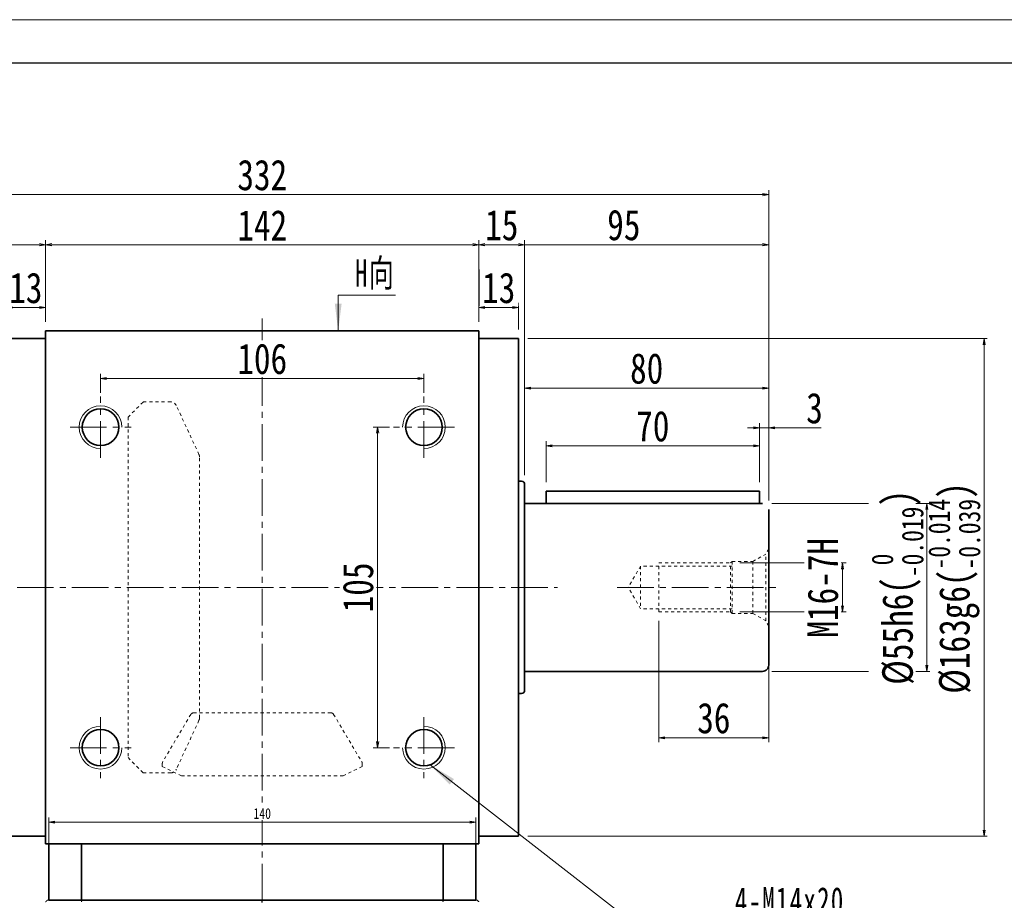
# Model space of a CAD drawing. Header units: millimetres. Extents: x -22 to 1187, y -4 to 839.
# Tile 4 of 8: x 261 to 583, y 550 to 839. Entities that reach past the tile are written whole.
import ezdxf

# ---------------------------------------------------------------- set-up
doc = ezdxf.new("R2010")
doc.units = ezdxf.units.MM
for name, pattern in [('CENTER2', [28.575, 19.05, -3.175, 3.175, -3.175]), ('点画线', [18, 12, -2, 2, -2]), ('虚线', [2, 1, -1])]:
    doc.linetypes.add(name, pattern=pattern)
doc.layers.add('3中心线层', color=1, linetype='CENTER2')
for name, color, linetype, lineweight in [('中心线层', 1, '点画线', 18), ('图框_外框线', 7, 'Continuous', 18), ('尺寸线层', 3, 'Continuous', 18), ('粗实线层', 7, 'Continuous', 35), ('虚线层', 6, '虚线', 18)]:
    doc.layers.add(name, color=color, linetype=linetype, lineweight=lineweight)
doc.styles.add('宋体', font='SimSun.ttf', dxfattribs={"width": 0.8})
doc.styles.add('标准', font='SimSun.ttf', dxfattribs={"width": 0.667})
doc.dimstyles.new('A水平标注$0', dxfattribs={"dimtxt": 3.5, "dimasz": 2, "dimexe": 1.5, "dimexo": 3, "dimgap": 1.1, "dimtad": 1, "dimtoh": 1, "dimdec": 4, "dimdsep": 46, "dimtxsty": '宋体', "dimblk": 'OPEN', "dimcen": 3, "dimclrd": 3, "dimclre": 3, "dimclrt": 6, "dimadec": 0, "dimazin": 0, "dimtm": 1e-09, "dimtfac": 1, "dimtdec": 4, "dimtix": 1, "dimtmove": 0, "dimatfit": 3, "dimldrblk": 'OPEN', "dimfxl": 0, "dimlwd": 13, "dimlwe": 13, "dimarcsym": 0})
doc.dimstyles.new('D直径标注φ25', dxfattribs={"dimtxt": 3.5, "dimasz": 2, "dimexe": 1, "dimexo": 3, "dimtad": 1, "dimtoh": 1, "dimdec": 1, "dimdsep": 46, "dimtxsty": '宋体', "dimblk": 'OPEN', "dimcen": 3, "dimclrd": 3, "dimclre": 3, "dimclrt": 130, "dimadec": 0, "dimazin": 0, "dimtm": 1e-09, "dimtfac": 1, "dimtdec": 1, "dimtmove": 0, "dimatfit": 0, "dimldrblk": 'OPEN', "dimfxl": 0, "dimlwd": 13, "dimlwe": 13, "dimarcsym": 0})
doc.dimstyles.new('螺孔(M8-7H)', dxfattribs={"dimtxt": 3.5, "dimasz": 2, "dimexe": 1.25, "dimexo": 3, "dimtad": 1, "dimtoh": 1, "dimdec": 4, "dimdsep": 46, "dimtxsty": '宋体', "dimblk": 'OPEN', "dimcen": 3, "dimclrd": 3, "dimclre": 3, "dimclrt": 2, "dimadec": 0, "dimazin": 0, "dimtm": 1e-09, "dimtfac": 1, "dimtdec": 4, "dimtmove": 0, "dimatfit": 3, "dimldrblk": 'OPEN', "dimfxl": 0, "dimlwd": 9, "dimlwe": 9, "dimarcsym": 0})

# ---------------------------------------------------------------- blocks, each defined once
blk = doc.blocks.new('_Open')
at = {"color": 0, "linetype": 'ByBlock', "lineweight": -2}
for p, q in [((-1, 0.17), (0, 0)), ((-1, -0.17), (0, 0)), ((0, 0), (-1, 0))]:
    blk.add_line(p, q, dxfattribs=at)
blk = doc.blocks.new('*D9')
at = {"layer": 'Defpoints', "color": 0, "transparency": 16777216}
for p in [(411.01, 764.97), (269.01, 736.69), (411.01, 736.69)]:
    blk.add_point(p, dxfattribs=at)
at = {"layer": '尺寸线层', "color": 3, "lineweight": 13, "transparency": 16777216}
for p, q in [((269.01, 739.69), (269.01, 766.47)), ((271.01, 764.97), (409.01, 764.97)), ((411.01, 739.69), (411.01, 766.47))]:
    blk.add_line(p, q, dxfattribs=at)
at = {"layer": '尺寸线层', "color": 3, "lineweight": 13, "transparency": 16777216, "xscale": 2, "yscale": 2, "zscale": 2, "rotation": 180}
blk.add_blockref('_Open', (269.01, 764.97), dxfattribs=at)
at = {"layer": '尺寸线层', "color": 3, "lineweight": 13, "transparency": 16777216, "xscale": 2, "yscale": 2, "zscale": 2}
blk.add_blockref('_Open', (411.01, 764.97), dxfattribs=at)
at = {"layer": '尺寸线层', "color": 6, "transparency": 16777216, "insert": (340.01, 771.33), "char_height": 10, "attachment_point": 5, "style": '宋体', "bg_fill": 3, "box_fill_scale": 1.1, "bg_fill_color": 257, "bg_fill_transparency": 0}
blk.add_mtext('142', dxfattribs=at)
blk = doc.blocks.new('*D10')
at = {"layer": 'Defpoints', "color": 0, "transparency": 16777216}
for p in [(174.01, 781.36), (174.01, 678.19), (506.01, 678.19)]:
    blk.add_point(p, dxfattribs=at)
at = {"layer": '尺寸线层', "color": 3, "lineweight": 13, "transparency": 16777216}
for p, q in [((174.01, 681.19), (174.01, 782.86)), ((504.01, 781.36), (176.01, 781.36)), ((506.01, 681.19), (506.01, 782.86))]:
    blk.add_line(p, q, dxfattribs=at)
at = {"layer": '尺寸线层', "color": 3, "lineweight": 13, "transparency": 16777216, "xscale": 2, "yscale": 2, "zscale": 2, "rotation": 180}
blk.add_blockref('_Open', (174.01, 781.36), dxfattribs=at)
at = {"layer": '尺寸线层', "color": 3, "lineweight": 13, "transparency": 16777216, "xscale": 2, "yscale": 2, "zscale": 2}
blk.add_blockref('_Open', (506.01, 781.36), dxfattribs=at)
at = {"layer": '尺寸线层', "color": 6, "transparency": 16777216, "insert": (340.01, 787.74), "char_height": 10, "attachment_point": 5, "style": '宋体', "bg_fill": 3, "box_fill_scale": 1.1, "bg_fill_color": 257, "bg_fill_transparency": 0}
blk.add_mtext('332', dxfattribs=at)
blk = doc.blocks.new('*D11')
at = {"layer": 'Defpoints', "color": 0, "transparency": 16777216}
for p in [(256.01, 744.38), (269.01, 736.69), (256.01, 734.19)]:
    blk.add_point(p, dxfattribs=at)
at = {"layer": '尺寸线层', "color": 3, "lineweight": 13, "transparency": 16777216}
for p, q in [((256.01, 737.19), (256.01, 745.88)), ((269.01, 739.69), (269.01, 745.88)), ((267.01, 744.38), (258.01, 744.38))]:
    blk.add_line(p, q, dxfattribs=at)
at = {"layer": '尺寸线层', "color": 3, "lineweight": 13, "transparency": 16777216, "xscale": 2, "yscale": 2, "zscale": 2, "rotation": 180}
blk.add_blockref('_Open', (256.01, 744.38), dxfattribs=at)
at = {"layer": '尺寸线层', "color": 3, "lineweight": 13, "transparency": 16777216, "xscale": 2, "yscale": 2, "zscale": 2}
blk.add_blockref('_Open', (269.01, 744.38), dxfattribs=at)
at = {"layer": '尺寸线层', "color": 6, "transparency": 16777216, "insert": (262.51, 750.76), "char_height": 10, "attachment_point": 5, "style": '宋体', "bg_fill": 3, "box_fill_scale": 1.1, "bg_fill_color": 257, "bg_fill_transparency": 0}
blk.add_mtext('13', dxfattribs=at)
blk = doc.blocks.new('*D12')
at = {"layer": 'Defpoints', "color": 0, "transparency": 16777216}
for p in [(174.01, 764.97), (269.01, 736.69), (174.01, 678.19)]:
    blk.add_point(p, dxfattribs=at)
at = {"layer": '尺寸线层', "color": 3, "lineweight": 13, "transparency": 16777216}
for p, q in [((174.01, 681.19), (174.01, 766.47)), ((267.01, 764.97), (176.01, 764.97)), ((269.01, 739.69), (269.01, 766.47))]:
    blk.add_line(p, q, dxfattribs=at)
at = {"layer": '尺寸线层', "color": 3, "lineweight": 13, "transparency": 16777216, "xscale": 2, "yscale": 2, "zscale": 2, "rotation": 180}
blk.add_blockref('_Open', (174.01, 764.97), dxfattribs=at)
at = {"layer": '尺寸线层', "color": 3, "lineweight": 13, "transparency": 16777216, "xscale": 2, "yscale": 2, "zscale": 2}
blk.add_blockref('_Open', (269.01, 764.97), dxfattribs=at)
at = {"layer": '尺寸线层', "color": 6, "transparency": 16777216, "insert": (221.51, 771.36), "char_height": 10, "attachment_point": 5, "style": '宋体', "bg_fill": 3, "box_fill_scale": 1.1, "bg_fill_color": 257, "bg_fill_transparency": 0}
blk.add_mtext('95', dxfattribs=at)
blk = doc.blocks.new('*D13')
at = {"layer": 'Defpoints', "color": 0, "transparency": 16777216}
for p in [(411.01, 744.38), (411.01, 736.69), (424.01, 734.19)]:
    blk.add_point(p, dxfattribs=at)
at = {"layer": '尺寸线层', "color": 3, "lineweight": 13, "transparency": 16777216}
for p, q in [((411.01, 739.69), (411.01, 745.88)), ((424.01, 737.19), (424.01, 745.88)), ((422.01, 744.38), (413.01, 744.38))]:
    blk.add_line(p, q, dxfattribs=at)
at = {"layer": '尺寸线层', "color": 3, "lineweight": 13, "transparency": 16777216, "xscale": 2, "yscale": 2, "zscale": 2, "rotation": 180}
blk.add_blockref('_Open', (411.01, 744.38), dxfattribs=at)
at = {"layer": '尺寸线层', "color": 3, "lineweight": 13, "transparency": 16777216, "xscale": 2, "yscale": 2, "zscale": 2}
blk.add_blockref('_Open', (424.01, 744.38), dxfattribs=at)
at = {"layer": '尺寸线层', "color": 6, "transparency": 16777216, "insert": (417.51, 750.76), "char_height": 10, "attachment_point": 5, "style": '宋体', "bg_fill": 3, "box_fill_scale": 1.1, "bg_fill_color": 257, "bg_fill_transparency": 0}
blk.add_mtext('13', dxfattribs=at)
blk = doc.blocks.new('*D14')
at = {"layer": 'Defpoints', "color": 0, "transparency": 16777216}
for p in [(393.01, 721.13), (287.01, 713.44), (393.01, 713.44)]:
    blk.add_point(p, dxfattribs=at)
at = {"layer": '尺寸线层', "color": 3, "lineweight": 13, "transparency": 16777216}
for p, q in [((287.01, 716.44), (287.01, 722.63)), ((289.01, 721.13), (391.01, 721.13)), ((393.01, 716.44), (393.01, 722.63))]:
    blk.add_line(p, q, dxfattribs=at)
at = {"layer": '尺寸线层', "color": 3, "lineweight": 13, "transparency": 16777216, "xscale": 2, "yscale": 2, "zscale": 2, "rotation": 180}
blk.add_blockref('_Open', (287.01, 721.13), dxfattribs=at)
at = {"layer": '尺寸线层', "color": 3, "lineweight": 13, "transparency": 16777216, "xscale": 2, "yscale": 2, "zscale": 2}
blk.add_blockref('_Open', (393.01, 721.13), dxfattribs=at)
at = {"layer": '尺寸线层', "color": 6, "transparency": 16777216, "insert": (340.01, 727.52), "char_height": 10, "attachment_point": 5, "style": '宋体', "bg_fill": 3, "box_fill_scale": 1.1, "bg_fill_color": 257, "bg_fill_transparency": 0}
blk.add_mtext('106', dxfattribs=at)
blk = doc.blocks.new('*D15')
at = {"layer": 'Defpoints', "color": 0, "transparency": 16777216}
for p in [(384.76, 705.19), (377.83, 600.19), (384.76, 600.19)]:
    blk.add_point(p, dxfattribs=at)
at = {"layer": '尺寸线层', "color": 3, "lineweight": 13, "transparency": 16777216}
for p, q in [((381.76, 705.19), (376.33, 705.19)), ((377.83, 703.19), (377.83, 602.19)), ((381.76, 600.19), (376.33, 600.19))]:
    blk.add_line(p, q, dxfattribs=at)
at = {"layer": '尺寸线层', "color": 3, "lineweight": 13, "transparency": 16777216, "xscale": 2, "yscale": 2, "zscale": 2}
for p, rotation in [((377.83, 705.19), 90), ((377.83, 600.19), 270)]:
    blk.add_blockref('_Open', p, dxfattribs=dict(at, rotation=rotation))
at = {"layer": '尺寸线层', "color": 6, "transparency": 16777216, "insert": (371.44, 652.69), "char_height": 10, "attachment_point": 5, "rotation": 90, "style": '宋体', "bg_fill": 3, "box_fill_scale": 1.1, "bg_fill_color": 257, "bg_fill_transparency": 0}
blk.add_mtext('105', dxfattribs=at)
blk = doc.blocks.new('*X5')
at = {"layer": '尺寸线层', "linetype": 'Continuous'}
blk.add_hatch(color=0, dxfattribs=at).paths.add_polyline_path([(-95.36, 69.41), (-87.56, 64.77), (-88.94, 62.99)], flags=0)
at = {"layer": '尺寸线层', "color": 0, "linetype": 'Continuous'}
blk.add_line((-95.36, 69.41), (-6.11, 0), dxfattribs=at)
at = {"layer": '尺寸线层', "color": 0}
for p, q in [((0, 20.01), (79.78, 20.01)), ((0, 0), (0, 20.01)), ((-6.11, 0), (0, 0)), ((0, 0), (79.78, 0))]:
    blk.add_line(p, q, dxfattribs=at)
at = {"layer": '尺寸线层', "color": 0, "insert": (4.5, 1.8), "char_height": 9, "width": 150.5686, "attachment_point": 7, "line_spacing_factor": 1.15057, "style": '标准'}
blk.add_mtext('\\T1.1;4-M14x20\\P反面，H向孔位一致', dxfattribs=at)
blk = doc.blocks.new('*X6')
at = {"layer": '尺寸线层', "linetype": 'Continuous'}
blk.add_hatch(color=0, dxfattribs=at).paths.add_polyline_path([(-1.02, -11.73), (-2.14, -2.73), (0.11, -2.73)], flags=0)
at = {"layer": '尺寸线层', "color": 0, "linetype": 'Continuous'}
blk.add_line((-1.02, -11.73), (-1.02, 0), dxfattribs=at)
at = {"layer": '尺寸线层', "color": 0}
for p, q in [((-1.02, 0), (0, 0)), ((0, 0), (0, 0)), ((0, 0), (17.75, 0))]:
    blk.add_line(p, q, dxfattribs=at)
at = {"layer": '尺寸线层', "color": 0, "insert": (4.5, 1.8), "char_height": 9, "width": 26.5093, "attachment_point": 7, "line_spacing_factor": 1.15057, "style": '标准'}
blk.add_mtext('\\T1.1;H向', dxfattribs=at)
blk = doc.blocks.new('*D16')
at = {"layer": 'Defpoints', "color": 0, "transparency": 16777216}
for p in [(424.01, 734.19), (424.01, 571.19), (576.58, 571.19)]:
    blk.add_point(p, dxfattribs=at)
at = {"layer": '尺寸线层', "color": 3, "lineweight": 13, "transparency": 16777216}
for p, q in [((427.01, 734.19), (577.58, 734.19)), ((576.58, 732.19), (576.58, 573.19)), ((427.01, 571.19), (577.58, 571.19))]:
    blk.add_line(p, q, dxfattribs=at)
at = {"layer": '尺寸线层', "color": 3, "lineweight": 13, "transparency": 16777216, "xscale": 2, "yscale": 2, "zscale": 2}
for p, rotation in [((576.58, 734.19), 90), ((576.58, 571.19), 270)]:
    blk.add_blockref('_Open', p, dxfattribs=dict(at, rotation=rotation))
at = {"layer": '尺寸线层', "color": 130, "transparency": 16777216, "insert": (566.83, 652.48), "char_height": 10, "attachment_point": 5, "rotation": 90, "style": '宋体', "bg_fill": 3, "box_fill_scale": 1.1, "bg_fill_color": 257, "bg_fill_transparency": 0}
blk.add_mtext('\\A1;%%C163g6({\\H0.707107x;\\S-0.014^ -0.039;})', dxfattribs=at)
blk = doc.blocks.new('*D29')
at = {"layer": 'Defpoints', "color": 0, "transparency": 16777216}
for p in [(426.01, 764.97), (411.01, 736.69), (426.01, 686.44)]:
    blk.add_point(p, dxfattribs=at)
at = {"layer": '尺寸线层', "color": 3, "lineweight": 13, "transparency": 16777216}
for p, q in [((411.01, 739.69), (411.01, 766.47)), ((413.01, 764.97), (424.01, 764.97)), ((426.01, 689.44), (426.01, 766.47))]:
    blk.add_line(p, q, dxfattribs=at)
at = {"layer": '尺寸线层', "color": 3, "lineweight": 13, "transparency": 16777216, "xscale": 2, "yscale": 2, "zscale": 2, "rotation": 180}
blk.add_blockref('_Open', (411.01, 764.97), dxfattribs=at)
at = {"layer": '尺寸线层', "color": 3, "lineweight": 13, "transparency": 16777216, "xscale": 2, "yscale": 2, "zscale": 2}
blk.add_blockref('_Open', (426.01, 764.97), dxfattribs=at)
at = {"layer": '尺寸线层', "color": 6, "transparency": 16777216, "insert": (418.51, 771.33), "char_height": 10, "attachment_point": 5, "style": '宋体', "bg_fill": 3, "box_fill_scale": 1.1, "bg_fill_color": 257, "bg_fill_transparency": 0}
blk.add_mtext('15', dxfattribs=at)
blk = doc.blocks.new('*D30')
at = {"layer": 'Defpoints', "color": 0, "transparency": 16777216}
for p in [(506.01, 764.97), (411.01, 736.69), (506.01, 678.19)]:
    blk.add_point(p, dxfattribs=at)
at = {"layer": '尺寸线层', "color": 3, "lineweight": 13, "transparency": 16777216}
for p, q in [((411.01, 739.69), (411.01, 766.47)), ((413.01, 764.97), (504.01, 764.97)), ((506.01, 681.19), (506.01, 766.47))]:
    blk.add_line(p, q, dxfattribs=at)
at = {"layer": '尺寸线层', "color": 3, "lineweight": 13, "transparency": 16777216, "xscale": 2, "yscale": 2, "zscale": 2, "rotation": 180}
blk.add_blockref('_Open', (411.01, 764.97), dxfattribs=at)
at = {"layer": '尺寸线层', "color": 3, "lineweight": 13, "transparency": 16777216, "xscale": 2, "yscale": 2, "zscale": 2}
blk.add_blockref('_Open', (506.01, 764.97), dxfattribs=at)
at = {"layer": '尺寸线层', "color": 6, "transparency": 16777216, "insert": (458.51, 771.36), "char_height": 10, "attachment_point": 5, "style": '宋体', "bg_fill": 3, "box_fill_scale": 1.1, "bg_fill_color": 257, "bg_fill_transparency": 0}
blk.add_mtext('95', dxfattribs=at)
blk = doc.blocks.new('*D31')
at = {"layer": 'Defpoints', "color": 0, "transparency": 16777216}
for p in [(506.01, 717.97), (426.01, 686.44), (506.01, 678.19)]:
    blk.add_point(p, dxfattribs=at)
at = {"layer": '尺寸线层', "color": 3, "lineweight": 13, "transparency": 16777216}
for p, q in [((426.01, 689.44), (426.01, 719.47)), ((428.01, 717.97), (504.01, 717.97)), ((506.01, 681.19), (506.01, 719.47))]:
    blk.add_line(p, q, dxfattribs=at)
at = {"layer": '尺寸线层', "color": 3, "lineweight": 13, "transparency": 16777216, "xscale": 2, "yscale": 2, "zscale": 2, "rotation": 180}
blk.add_blockref('_Open', (426.01, 717.97), dxfattribs=at)
at = {"layer": '尺寸线层', "color": 3, "lineweight": 13, "transparency": 16777216, "xscale": 2, "yscale": 2, "zscale": 2}
blk.add_blockref('_Open', (506.01, 717.97), dxfattribs=at)
at = {"layer": '尺寸线层', "color": 6, "transparency": 16777216, "insert": (466.01, 724.36), "char_height": 10, "attachment_point": 5, "style": '宋体', "bg_fill": 3, "box_fill_scale": 1.1, "bg_fill_color": 257, "bg_fill_transparency": 0}
blk.add_mtext('80', dxfattribs=at)
blk = doc.blocks.new('*D32')
at = {"layer": 'Defpoints', "color": 0, "transparency": 16777216}
for p in [(433.01, 699.06), (433.01, 684.19), (503.01, 684.19)]:
    blk.add_point(p, dxfattribs=at)
at = {"layer": '尺寸线层', "color": 3, "lineweight": 13, "transparency": 16777216}
for p, q in [((433.01, 687.19), (433.01, 700.56)), ((503.01, 687.19), (503.01, 700.56)), ((501.01, 699.06), (435.01, 699.06))]:
    blk.add_line(p, q, dxfattribs=at)
at = {"layer": '尺寸线层', "color": 3, "lineweight": 13, "transparency": 16777216, "xscale": 2, "yscale": 2, "zscale": 2, "rotation": 180}
blk.add_blockref('_Open', (433.01, 699.06), dxfattribs=at)
at = {"layer": '尺寸线层', "color": 3, "lineweight": 13, "transparency": 16777216, "xscale": 2, "yscale": 2, "zscale": 2}
blk.add_blockref('_Open', (503.01, 699.06), dxfattribs=at)
at = {"layer": '尺寸线层', "color": 6, "transparency": 16777216, "insert": (468.01, 705.45), "char_height": 10, "attachment_point": 5, "style": '宋体', "bg_fill": 3, "box_fill_scale": 1.1, "bg_fill_color": 257, "bg_fill_transparency": 0}
blk.add_mtext('70', dxfattribs=at)
blk = doc.blocks.new('*D33')
at = {"layer": 'Defpoints', "color": 0, "transparency": 16777216}
for p in [(503.01, 704.98), (503.01, 684.19), (506.01, 678.19)]:
    blk.add_point(p, dxfattribs=at)
at = {"layer": '尺寸线层', "color": 3, "lineweight": 13, "transparency": 16777216}
for p, q in [((501.01, 704.98), (499.01, 704.98)), ((503.01, 687.19), (503.01, 706.48)), ((506.01, 704.98), (503.01, 704.98)), ((506.01, 681.19), (506.01, 706.48)), ((517.35, 704.98), (508.01, 704.98)), ((523.18, 704.98), (517.35, 704.98))]:
    blk.add_line(p, q, dxfattribs=at)
at = {"layer": '尺寸线层', "color": 3, "lineweight": 13, "transparency": 16777216, "xscale": 2, "yscale": 2, "zscale": 2}
blk.add_blockref('_Open', (503.01, 704.98), dxfattribs=at)
at = {"layer": '尺寸线层', "color": 3, "lineweight": 13, "transparency": 16777216, "xscale": 2, "yscale": 2, "zscale": 2, "rotation": 180}
blk.add_blockref('_Open', (506.01, 704.98), dxfattribs=at)
at = {"layer": '尺寸线层', "color": 6, "transparency": 16777216, "insert": (521.01, 711.37), "char_height": 10, "attachment_point": 5, "style": '宋体', "bg_fill": 3, "box_fill_scale": 1.1, "bg_fill_color": 257, "bg_fill_transparency": 0}
blk.add_mtext('3', dxfattribs=at)
blk = doc.blocks.new('*D38')
at = {"layer": 'Defpoints', "color": 0, "transparency": 16777216}
for p in [(493.51, 660.69), (493.51, 644.69), (530.18, 644.69)]:
    blk.add_point(p, dxfattribs=at)
at = {"layer": '尺寸线层', "color": 3, "lineweight": 9, "transparency": 16777216}
for p, q in [((496.51, 660.69), (531.43, 660.69)), ((530.18, 658.69), (530.18, 646.69)), ((496.51, 644.69), (531.43, 644.69))]:
    blk.add_line(p, q, dxfattribs=at)
at = {"layer": '尺寸线层', "color": 3, "lineweight": 9, "transparency": 16777216, "xscale": 2, "yscale": 2, "zscale": 2}
for p, rotation in [((530.18, 660.69), 90), ((530.18, 644.69), 270)]:
    blk.add_blockref('_Open', p, dxfattribs=dict(at, rotation=rotation))
at = {"layer": '尺寸线层', "color": 2, "transparency": 16777216, "insert": (523.79, 652.56), "char_height": 10, "attachment_point": 5, "rotation": 90, "style": '宋体', "bg_fill": 3, "box_fill_scale": 1.1, "bg_fill_color": 257, "bg_fill_transparency": 0}
blk.add_mtext('M16-7H', dxfattribs=at)
blk = doc.blocks.new('m16螺纹中心孔_1')
at = {"layer": '中心线层', "linetype": '点画线', "lineweight": 18}
blk.add_line((49.71, 0), (-4.25, 0), dxfattribs=at)
at = {"layer": '粗实线层', "color": 6, "linetype": '虚线', "lineweight": 18}
for p, q in [((0, -12.65), (0, 12.65)), ((0, 12.65), (0.99, 10.93)), ((5.2, 8.5), (0.99, 10.93)), ((0.99, -10.93), (0.99, 10.93)), ((12, 8.5), (5.2, 8.5)), ((5.2, -8.5), (5.2, 8.5)), ((12.5, 8), (12, 8.5)), ((12, -8.5), (12, 8.5)), ((12, 7), (42, 7)), ((36, 8), (12.5, 8)), ((12.5, -8), (12.5, 8)), ((36, -8), (36, 8)), ((42, 7), (46.04, 0)), ((42, 7), (42, -7)), ((42, -7), (46.04, 0)), ((5.2, -8.5), (0.99, -10.93)), ((12, -8.5), (5.2, -8.5)), ((12, -7), (42, -7)), ((12.5, -8), (12, -8.5)), ((36, -8), (12.5, -8)), ((0, -12.65), (0.99, -10.93))]:
    blk.add_line(p, q, dxfattribs=at)
blk = doc.blocks.new('*D34')
at = {"layer": 'Defpoints', "color": 0, "transparency": 16777216}
for p in [(470.01, 644.69), (506.01, 634.69), (470.01, 603.44)]:
    blk.add_point(p, dxfattribs=at)
at = {"layer": '尺寸线层', "color": 3, "lineweight": 13, "transparency": 16777216}
for p, q in [((470.01, 641.69), (470.01, 601.94)), ((506.01, 631.69), (506.01, 601.94)), ((504.01, 603.44), (472.01, 603.44))]:
    blk.add_line(p, q, dxfattribs=at)
at = {"layer": '尺寸线层', "color": 3, "lineweight": 13, "transparency": 16777216, "xscale": 2, "yscale": 2, "zscale": 2, "rotation": 180}
blk.add_blockref('_Open', (470.01, 603.44), dxfattribs=at)
at = {"layer": '尺寸线层', "color": 3, "lineweight": 13, "transparency": 16777216, "xscale": 2, "yscale": 2, "zscale": 2}
blk.add_blockref('_Open', (506.01, 603.44), dxfattribs=at)
at = {"layer": '尺寸线层', "color": 6, "transparency": 16777216, "insert": (488.01, 609.83), "char_height": 10, "attachment_point": 5, "style": '宋体', "bg_fill": 3, "box_fill_scale": 1.1, "bg_fill_color": 257, "bg_fill_transparency": 0}
blk.add_mtext('36', dxfattribs=at)
blk = doc.blocks.new('*D35')
at = {"layer": 'Defpoints', "color": 0, "transparency": 16777216}
for p in [(504.01, 680.19), (504.01, 625.19)]:
    blk.add_point(p, dxfattribs=at)
at = {"layer": '尺寸线层', "color": 3, "lineweight": 13, "transparency": 16777216}
for p, q in [((507.01, 680.19), (558.79, 680.19)), ((557.79, 627.19), (557.79, 678.19)), ((507.01, 625.19), (558.79, 625.19))]:
    blk.add_line(p, q, dxfattribs=at)
at = {"layer": '尺寸线层', "color": 3, "lineweight": 13, "transparency": 16777216, "xscale": 2, "yscale": 2, "zscale": 2}
for p, rotation in [((557.79, 680.19), 90), ((557.79, 625.19), 270)]:
    blk.add_blockref('_Open', p, dxfattribs=dict(at, rotation=rotation))
at = {"layer": '尺寸线层', "color": 130, "transparency": 16777216, "insert": (548.2, 652.69), "char_height": 10, "attachment_point": 5, "rotation": 90, "style": '宋体', "bg_fill": 3, "box_fill_scale": 1.1, "bg_fill_color": 257, "bg_fill_transparency": 0}
blk.add_mtext('\\A1;%%C55h6({\\H0.707107x;\\S 0^ -0.019;})', dxfattribs=at)
at = {"layer": 'Defpoints', "color": 0, "transparency": 16777216}
blk.add_point((557.79, 680.19), dxfattribs=at)
blk = doc.blocks.new('*D40')
at = {"color": 3, "lineweight": 13, "transparency": 16777216}
for p, q in [((270.01, 562.44), (270.01, 577.27)), ((272.01, 575.77), (408.01, 575.77)), ((410.01, 562.44), (410.01, 577.27))]:
    blk.add_line(p, q, dxfattribs=at)
at = {"layer": 'Defpoints', "color": 0, "transparency": 16777216}
for p in [(410.01, 575.77), (270.01, 559.44), (410.01, 559.44)]:
    blk.add_point(p, dxfattribs=at)
at = {"color": 3, "lineweight": 13, "transparency": 16777216, "xscale": 2, "yscale": 2, "zscale": 2, "rotation": 180}
blk.add_blockref('_Open', (270.01, 575.77), dxfattribs=at)
at = {"color": 3, "lineweight": 13, "transparency": 16777216, "xscale": 2, "yscale": 2, "zscale": 2}
blk.add_blockref('_Open', (410.01, 575.77), dxfattribs=at)
at = {"color": 6, "transparency": 16777216, "insert": (340.01, 578.59), "char_height": 3.5, "attachment_point": 5, "style": '宋体', "bg_fill": 3, "box_fill_scale": 1.1, "bg_fill_color": 257, "bg_fill_transparency": 0}
blk.add_mtext('140', dxfattribs=at)

msp = doc.modelspace()

# ---------------------------------------------------------------- linework, layer by layer
at = {"color": 7, "linetype": 'Continuous', "lineweight": 15}
for p, q in [((280.90317, 550.19203), (269.51112, 550.19203)), ((399.11907, 550.19203), (280.90317, 550.19203)), ((410.51112, 550.19203), (399.11907, 550.19203))]:
    msp.add_line(p, q, dxfattribs=at)
for points in [[(269.51112, 550.19203), (269.01112, 549.69203)], [(280.90317, 550.19203), (280.72158, 549.69203)], [(399.11907, 550.19203), (399.30067, 549.69203)], [(411.01112, 549.69203), (410.51112, 550.19203)]]:
    msp.add_open_spline(points, degree=1, dxfattribs=at)
at = {"layer": '3中心线层'}
msp.add_line((340.01112, 355.84322), (340.01112, 550.19203), dxfattribs=at)
at = {"layer": '中心线层'}
for p, q in [((340.01112, 550.19203), (340.01112, 740.74616)), ((169.64321, 652.69203), (436.7786, 652.69203)), ((287.01112, 610.19203), (287.01112, 590.19203)), ((393.01112, 610.19203), (393.01112, 590.19203)), ((277.01112, 600.19203), (297.01112, 600.19203))]:
    msp.add_line(p, q, dxfattribs=at)
at = {"layer": '粗实线层'}
for p, q in [((269.01112, 736.69203), (411.01112, 736.69203)), ((269.01112, 568.69203), (269.01112, 736.69203)), ((411.01112, 568.69203), (411.01112, 736.69203)), ((269.01112, 734.19203), (256.01112, 734.19203)), ((411.01112, 734.19203), (424.01112, 734.19203)), ((424.01112, 734.19203), (424.01112, 571.19203)), ((269.01112, 571.19203), (256.01112, 571.19203)), ((411.01112, 571.19203), (424.01112, 571.19203)), ((269.01112, 568.69203), (411.01112, 568.69203)), ((270.01112, 550.19203), (270.01112, 568.69203)), ((280.72158, 550.19203), (280.72158, 568.69203)), ((399.30067, 550.19203), (399.30067, 568.69203)), ((410.01112, 550.19203), (410.01112, 568.69203)), ((270.01112, 550.19203), (410.01112, 550.19203))]:
    msp.add_line(p, q, dxfattribs=at)
for centre in [(287.01112, 600.19203), (393.01112, 600.19203)]:
    msp.add_circle(centre, 6, dxfattribs=at)
at = {"layer": '粗实线层', "lineweight": 18}
msp.add_arc((287.01112, 600.19203), 7, 90, 0, dxfattribs=at)
at = {"layer": '虚线层'}
for p, q in [((296.01112, 708.44203), (301.01112, 713.44203)), ((301.01112, 713.44203), (310.01239, 713.44203)), ((319.27545, 696.22493), (311.82671, 712.2836)), ((296.01112, 708.44203), (296.01112, 596.94203)), ((319.46112, 610.0007), (319.46112, 695.38337)), ((316.62093, 611.10258), (307.40127, 595.5749)), ((317.48078, 611.59203), (362.54146, 611.59203)), ((363.40131, 611.10258), (372.62097, 595.5749)), ((319.27545, 609.15914), (311.82671, 593.10047)), ((296.01112, 596.94203), (301.01112, 591.94203)), ((307.26112, 594.07202), (307.26112, 595.06436)), ((307.26112, 594.07202), (313.51112, 590.94689)), ((372.76112, 594.07202), (366.51112, 590.94689)), ((372.76112, 595.06436), (372.76112, 594.07202)), ((301.01112, 591.94203), (310.01239, 591.94203)), ((313.51112, 590.94689), (366.51112, 590.94689))]:
    msp.add_line(p, q, dxfattribs=at)
for centre, radius, start, end in [((310.01239, 711.44203), 2, 24.884, 90), ((317.46112, 695.38337), 2, 0, 24.884), ((317.48078, 610.59203), 1, 90, 149.3), ((317.46112, 610.0007), 2, 335.116, 0), ((362.54146, 610.59203), 1, 30.7, 90), ((308.26112, 595.06436), 1, 149.3, 180), ((371.76112, 595.06436), 1, 360, 30.7), ((310.01239, 593.94203), 2, 270, 335.116)]:
    msp.add_arc(centre, radius, start, end, dxfattribs=at)

# ---------------------------------------------------------------- block references
at = {"layer": '尺寸线层'}
msp.add_blockref('*X5', (490.40845, 525.14266), dxfattribs=at)

# ---------------------------------------------------------------- next in the draw order: dimensions: what is measured, and where the dimension line sits
dim = msp.add_linear_dim(base=(410.01112, 575.77458), p1=(270.01112, 559.44203), p2=(410.01112, 559.44203), dimstyle='A水平标注$0')
dim.commit()
dim.dimension.update_dxf_attribs({"geometry": '*D40', "text_midpoint": (340.01112, 578.58547)})
dim = msp.add_linear_dim(base=(411.01112, 764.96931), p1=(269.01112, 736.69203), p2=(411.01112, 736.69203), dimstyle='A水平标注$0', override={"dimtxt": 10, "dimgap": 1.5, "dimblk": 'Open', "dimtfill": 1, "dimtfillclr": 256}, dxfattribs=at)
dim.commit()
dim.dimension.update_dxf_attribs({"geometry": '*D9', "text_midpoint": (340.01112, 771.32964)})

# ---------------------------------------------------------------- next in the draw order: dimensions: what is measured, and where the dimension line sits
dim = msp.add_linear_dim(base=(174.01112, 781.3567), p1=(506.01112, 678.19203), p2=(174.01112, 678.19203), dimstyle='A水平标注$0', override={"dimtxt": 10, "dimgap": 1.5, "dimblk": 'Open', "dimtfill": 1, "dimtfillclr": 256}, dxfattribs=at)
dim.commit()
dim.dimension.update_dxf_attribs({"geometry": '*D10', "text_midpoint": (340.01112, 787.74497)})

# ---------------------------------------------------------------- next in the draw order: linework, layer by layer
at = {"layer": '中心线层'}
msp.add_line((277.01112, 705.19203), (297.01112, 705.19203), dxfattribs=at)
at = {"layer": '粗实线层'}
for centre in [(287.01112, 705.19203), (393.01112, 705.19203)]:
    msp.add_circle(centre, 6, dxfattribs=at)

# ---------------------------------------------------------------- next in the draw order: block references
at = {"layer": '尺寸线层'}
msp.add_blockref('*X6', (365.92099, 748.42481), dxfattribs=at)

# ---------------------------------------------------------------- next in the draw order: dimensions: what is measured, and where the dimension line sits
for base, p1, p2, picture, middle in [((256.01112, 744.37514), (269.01112, 736.69203), (256.01112, 734.19203), '*D11', (262.51112, 750.76341)), ((411.01112, 744.37514), (424.01112, 734.19203), (411.01112, 736.69203), '*D13', (417.51112, 750.76341)), ((393.01112, 721.13407), (287.01112, 713.44203), (393.01112, 713.44203), '*D14', (340.01112, 727.52234))]:
    dim = msp.add_linear_dim(base=base, p1=p1, p2=p2, dimstyle='A水平标注$0', override={"dimtxt": 10, "dimgap": 1.5, "dimblk": 'Open', "dimtfill": 1, "dimtfillclr": 256}, dxfattribs=at)
    dim.commit()
    dim.dimension.update_dxf_attribs({"geometry": picture, "text_midpoint": middle})
dim = msp.add_linear_dim(base=(377.82887, 600.19203), p1=(384.76112, 705.19203), p2=(384.76112, 600.19203), angle=270, dimstyle='A水平标注$0', override={"dimtxt": 10, "dimgap": 1.5, "dimblk": 'Open', "dimtfill": 1, "dimtfillclr": 256}, dxfattribs=at)
dim.commit()
dim.dimension.update_dxf_attribs({"geometry": '*D15', "text_midpoint": (371.4406, 652.69203)})

# ---------------------------------------------------------------- next in the draw order: linework, layer by layer
at = {"layer": '中心线层'}
for p, q in [((287.01112, 695.19203), (287.01112, 715.19203)), ((393.01112, 695.19203), (393.01112, 715.19203)), ((403.01112, 705.19203), (383.01112, 705.19203)), ((403.01112, 600.19203), (383.01112, 600.19203))]:
    msp.add_line(p, q, dxfattribs=at)
at = {"layer": '粗实线层', "lineweight": 18}
for centre, start, end in [((287.01112, 705.19203), 0, 270), ((393.01112, 705.19203), 270, 180), ((393.01112, 600.19203), 180, 90)]:
    msp.add_arc(centre, 7, start, end, dxfattribs=at)

# ---------------------------------------------------------------- next in the draw order: dimensions: what is measured, and where the dimension line sits
at = {"layer": '尺寸线层'}
dim = msp.add_linear_dim(base=(174.01112, 764.96931), p1=(269.01112, 736.69203), p2=(174.01112, 678.19203), dimstyle='A水平标注$0', override={"dimtxt": 10, "dimgap": 1.5, "dimblk": 'Open', "dimtfill": 1, "dimtfillclr": 256}, dxfattribs=at)
dim.commit()
dim.dimension.update_dxf_attribs({"geometry": '*D12', "text_midpoint": (221.51112, 771.35758)})
dim = msp.add_linear_dim(base=(576.58015, 571.19203), p1=(424.01112, 734.19203), p2=(424.01112, 571.19203), angle=270, text='\\A1;%%C163g6({\\H0.707107x;\\S-0.014^ -0.039;})', dimstyle='D直径标注φ25', override={"dimtxt": 10, "dimgap": 1.5, "dimpost": 'φ<>'}, dxfattribs=at)
dim.commit()
dim.dimension.update_dxf_attribs({"geometry": '*D16', "text_midpoint": (576.58015, 652.48162), "dimtype": 160})

# ---------------------------------------------------------------- next in the draw order: linework, layer by layer
at = {"layer": '粗实线层'}
for p, q in [((424.01112, 687.44203), (425.01112, 687.44203)), ((426.01112, 618.94203), (426.01112, 686.44203)), ((504.01112, 625.19203), (426.01112, 625.19203)), ((424.01112, 617.94203), (425.01112, 617.94203))]:
    msp.add_line(p, q, dxfattribs=at)
for centre, radius, start, end in [((425.01112, 686.44203), 1, 0, 90.0000004), ((504.01112, 627.19203), 2, 269.9999995, 0), ((425.01112, 618.94203), 1, 270.0000001, 0)]:
    msp.add_arc(centre, radius, start, end, dxfattribs=at)

# ---------------------------------------------------------------- next in the draw order: dimensions: what is measured, and where the dimension line sits
at = {"layer": '尺寸线层'}
dim = msp.add_linear_dim(base=(426.01112, 764.96931), p1=(411.01112, 736.69203), p2=(426.01112, 686.44203), angle=0, dimstyle='A水平标注$0', override={"dimtxt": 10, "dimgap": 1.5, "dimblk": 'Open', "dimtfill": 1, "dimtfillclr": 256}, dxfattribs=at)
dim.commit()
dim.dimension.update_dxf_attribs({"geometry": '*D29', "text_midpoint": (418.51112, 771.32964)})

# ---------------------------------------------------------------- next in the draw order: dimensions: what is measured, and where the dimension line sits
dim = msp.add_linear_dim(base=(506.01112, 764.96931), p1=(411.01112, 736.69203), p2=(506.01112, 678.19203), dimstyle='A水平标注$0', override={"dimtxt": 10, "dimgap": 1.5, "dimblk": 'Open', "dimtfill": 1, "dimtfillclr": 256}, dxfattribs=at)
dim.commit()
dim.dimension.update_dxf_attribs({"geometry": '*D30', "text_midpoint": (458.51112, 771.35758)})

# ---------------------------------------------------------------- next in the draw order: dimensions: what is measured, and where the dimension line sits
dim = msp.add_linear_dim(base=(506.01112, 717.97386), p1=(426.01112, 686.44203), p2=(506.01112, 678.19203), dimstyle='A水平标注$0', override={"dimtxt": 10, "dimgap": 1.5, "dimblk": 'Open', "dimtfill": 1, "dimtfillclr": 256}, dxfattribs=at)
dim.commit()
dim.dimension.update_dxf_attribs({"geometry": '*D31', "text_midpoint": (466.01112, 724.36213)})

# ---------------------------------------------------------------- next in the draw order: dimensions: what is measured, and where the dimension line sits
dim = msp.add_linear_dim(base=(433.01112, 699.05869), p1=(503.01112, 684.19203), p2=(433.01112, 684.19203), dimstyle='A水平标注$0', override={"dimtxt": 10, "dimgap": 1.5, "dimblk": 'Open', "dimtfill": 1, "dimtfillclr": 256}, dxfattribs=at)
dim.commit()
dim.dimension.update_dxf_attribs({"geometry": '*D32', "text_midpoint": (468.01112, 705.44695)})

# ---------------------------------------------------------------- next in the draw order: linework, layer by layer
at = {"layer": '粗实线层'}
msp.add_line((433.01112, 684.19203), (433.01112, 680.19203), dxfattribs=at)

# ---------------------------------------------------------------- next in the draw order: dimensions: what is measured, and where the dimension line sits
at = {"layer": '尺寸线层'}
dim = msp.add_linear_dim(base=(503.01112, 704.98369), p1=(506.01112, 678.19203), p2=(503.01112, 684.19203), dimstyle='A水平标注$0', override={"dimtxt": 10, "dimgap": 1.5, "dimblk": 'Open', "dimtfill": 1, "dimtfillclr": 256}, dxfattribs=at)
dim.commit()
dim.dimension.update_dxf_attribs({"geometry": '*D33', "text_midpoint": (521.01461, 704.98369), "dimtype": 160})

# ---------------------------------------------------------------- next in the draw order: linework, layer by layer
at = {"layer": '粗实线层'}
msp.add_line((506.01112, 678.19203), (506.01112, 627.19203), dxfattribs=at)

# ---------------------------------------------------------------- next in the draw order: dimensions: what is measured, and where the dimension line sits
at = {"layer": '尺寸线层'}
dim = msp.add_linear_dim(base=(530.17956, 644.69203), p1=(493.51112, 660.69203), p2=(493.51112, 644.69203), angle=270, dimstyle='螺孔(M8-7H)', override={"dimtxt": 10, "dimgap": 1.5, "dimpost": 'M<>-7H'}, dxfattribs=at)
dim.commit()
dim.dimension.update_dxf_attribs({"geometry": '*D38', "text_midpoint": (530.17956, 652.56496), "dimtype": 160})

# ---------------------------------------------------------------- next in the draw order: block references
at = {"layer": '粗实线层', "xscale": -1}
msp.add_blockref('m16螺纹中心孔_1', (506.01112, 652.69203), dxfattribs=at)

# ---------------------------------------------------------------- next in the draw order: dimensions: what is measured, and where the dimension line sits
at = {"layer": '尺寸线层'}
dim = msp.add_linear_dim(base=(470.01112, 603.43686), p1=(506.01112, 634.69203), p2=(470.01112, 644.69203), dimstyle='A水平标注$0', override={"dimtxt": 10, "dimgap": 1.5, "dimblk": 'Open', "dimtfill": 1, "dimtfillclr": 256}, dxfattribs=at)
dim.commit()
dim.dimension.update_dxf_attribs({"geometry": '*D34', "text_midpoint": (488.01112, 609.82513)})

# ---------------------------------------------------------------- next in the draw order: dimensions: what is measured, and where the dimension line sits
dim = msp.add_linear_dim(base=(557.78917, 680.19203), p1=(504.01112, 625.19203), p2=(504.01112, 680.19203), angle=90, text='\\A1;%%C55h6({\\H0.707107x;\\S 0^ -0.019;})', dimstyle='D直径标注φ25', override={"dimtxt": 10, "dimgap": 1.5, "dimpost": 'φ<>'}, dxfattribs=at)
dim.commit()
dim.dimension.update_dxf_attribs({"geometry": '*D35', "text_midpoint": (557.78917, 652.69203), "dimtype": 160})

# ---------------------------------------------------------------- next in the draw order: linework, layer by layer
at = {"layer": '图框_外框线', "color": 3}
msp.add_lwpolyline([(-15.47667, -4.04093), (1176.23261, -4.04093), (1176.23261, 838.66777), (-15.47667, 838.66777)], close=True, dxfattribs=at)
at = {"layer": '图框_外框线', "color": 3, "lineweight": 25}
msp.add_lwpolyline([(55.45841, 10.14609), (1162.0456, 10.14609), (1162.0456, 824.48076), (55.45841, 824.48076)], close=True, dxfattribs=at)
at = {"layer": '粗实线层'}
for p, q in [((503.01112, 684.19203), (433.01112, 684.19203)), ((503.01112, 684.19203), (503.01112, 680.19203)), ((426.01112, 680.19203), (504.01112, 680.19203))]:
    msp.add_line(p, q, dxfattribs=at)

doc.saveas('drawing.dxf')
